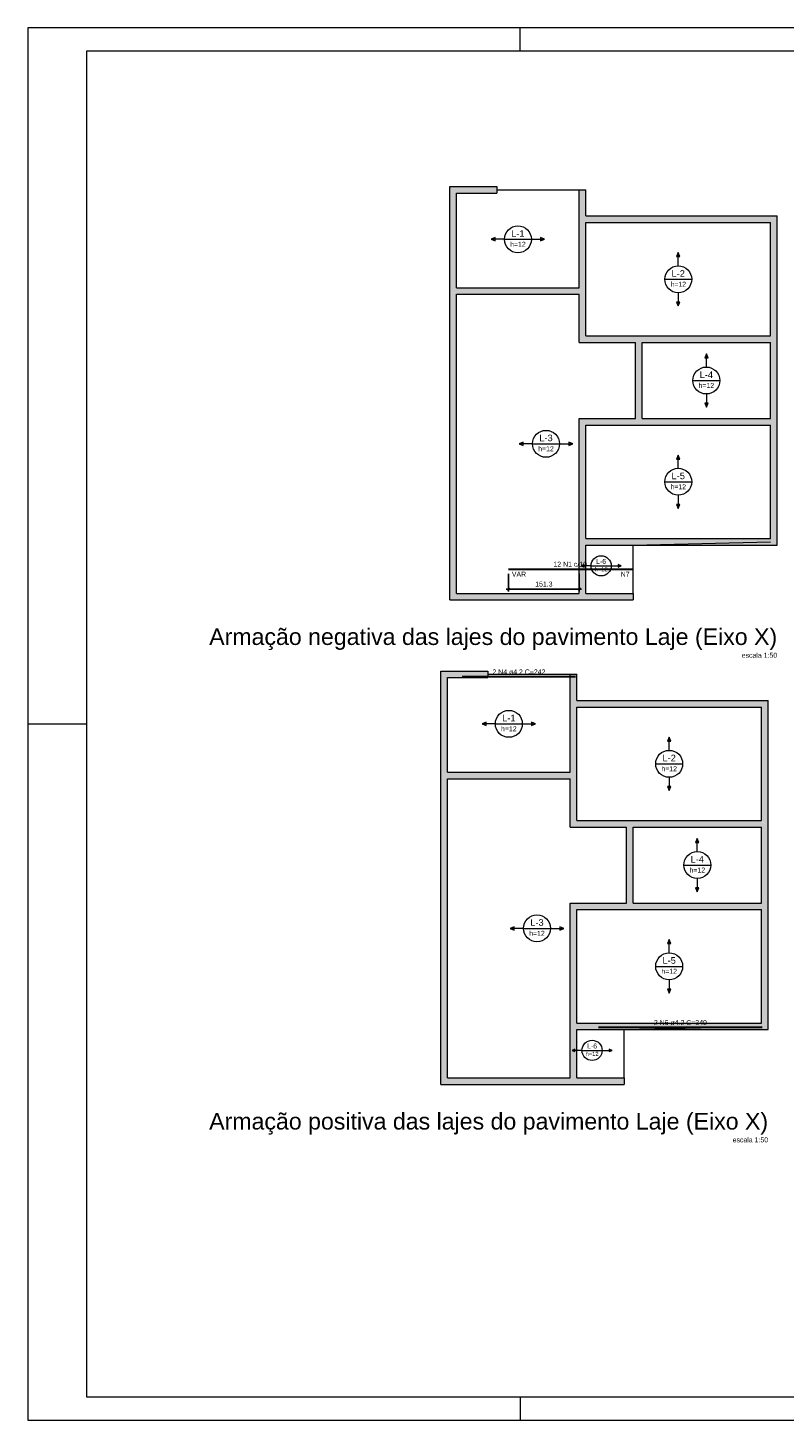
# Model space of a CAD drawing. Header units: millimetres. Extents: x 337 to 624, y -381 to -65.
# Tile 133 of 138: x 540 to 572, y -189 to -129. Entities that reach past the tile are written whole.
import ezdxf

# ---------------------------------------------------------------- set-up
doc = ezdxf.new("R2010")
doc.units = ezdxf.units.MM
doc.header["$MEASUREMENT"] = 0
doc.layers.get('0').update_dxf_attribs({"lineweight": 5})
for name, color, linetype, lineweight in [('Descrição da armadura', 7, 'Continuous', 5), ('DT-Armadura negativa', 4, 'Continuous', 30), ('DT-Armadura positiva', 7, 'Continuous', 30), ('DT-Cotas', 7, 'Continuous', 5), ('DT-Hachura viga em laje', 254, 'Continuous', 5), ('DT-Textos', 7, 'Continuous', 5), ('DT-Título', 102, 'Continuous', 20), ('FO-Vigas', 1, 'Continuous', 20), ('PRANCHA 01', 7, 'Continuous', 20), ('Textos armaduras', 7, 'Continuous', 5)]:
    doc.layers.add(name, color=color, linetype=linetype, lineweight=lineweight)
doc.styles.add('Arial', font='arial.ttf')
doc.dimstyles.new('UM_50.000000', dxfattribs={"dimtxt": 0.18, "dimasz": 0.1, "dimexe": 0.1, "dimexo": 0.2, "dimgap": 0, "dimtad": 1, "dimtih": 1, "dimtoh": 1, "dimdec": 1, "dimlfac": 50, "dimzin": 0, "dimdsep": 46, "dimtxsty": 'Standard', "dimcen": 0.09, "dimdle": 0.1, "dimadec": 1, "dimazin": 2, "dimtfac": 1, "dimtdec": 4, "dimtofl": 0, "dimtmove": 0, "dimatfit": 3, "dimfxl": 1, "dimtolj": 1, "dimarcsym": 0})

# ---------------------------------------------------------------- blocks, each defined once
blk = doc.blocks.new('_Oblique')
at = {"color": 0, "linetype": 'ByBlock', "lineweight": -2}
blk.add_line((-0.5, -0.5), (0.5, 0.5), dxfattribs=at)
blk = doc.blocks.new('*D224')
at = {"layer": 'Defpoints', "color": 0, "transparency": 16777216}
for p in [(560.194, -152.541), (563.219, -152.541), (563.219, -153.388)]:
    blk.add_point(p, dxfattribs=at)
at = {"layer": 'DT-Cotas', "color": 0, "lineweight": -2, "transparency": 16777216}
for p, q in [((560.194, -152.741), (560.194, -153.488)), ((563.219, -152.741), (563.219, -153.488)), ((560.094, -153.388), (563.319, -153.388))]:
    blk.add_line(p, q, dxfattribs=at)
at = {"layer": 'DT-Cotas', "color": 0, "lineweight": -2, "transparency": 16777216, "xscale": 0.1, "yscale": 0.1, "zscale": 0.1, "rotation": 180}
blk.add_blockref('_Oblique', (560.194, -153.388), dxfattribs=at)
at = {"layer": 'DT-Cotas', "color": 0, "lineweight": -2, "transparency": 16777216, "xscale": 0.1, "yscale": 0.1, "zscale": 0.1}
blk.add_blockref('_Oblique', (563.219, -153.388), dxfattribs=at)
at = {"layer": 'DT-Cotas', "color": 7, "transparency": 16777216, "insert": (561.707, -153.176), "char_height": 0.2118, "attachment_point": 5, "rotation": 0.00573, "style": 'Arial'}
blk.add_mtext('\\A1;151.3', dxfattribs=at)

msp = doc.modelspace()

# ---------------------------------------------------------------- hatches: boundary and pattern name
at = {"layer": 'DT-Hachura viga em laje', "linetype": 'Continuous'}
for points in [[(557.9795, -140.5304), (557.9795, -140.5304), (557.9795, -136.4906), (557.6995, -136.2106), (557.6995, -140.6704), (557.8395, -140.6704), (557.9795, -140.5304)], [(559.6995, -136.2106), (559.6995, -136.2106), (557.6995, -136.2106), (557.9795, -136.4906), (559.6995, -136.4906), (559.6995, -136.2106)], [(563.4995, -137.4704), (563.4995, -137.4704), (563.4995, -136.3506), (563.2195, -136.3506), (563.2195, -137.6104), (563.3595, -137.6104), (563.4995, -137.4704)], [(563.4995, -137.7506), (563.4995, -137.7506), (563.3595, -137.6106), (563.2195, -137.6106), (563.2195, -140.5304), (563.3595, -140.6704), (563.4995, -140.6704), (563.4995, -137.7506)], [(571.6595, -137.4706), (571.6595, -137.4706), (563.4995, -137.4706), (563.3595, -137.6106), (563.4995, -137.7504), (571.3795, -137.7504), (571.6595, -137.4706)], [(571.6595, -137.4704), (571.6595, -137.4704), (571.3795, -137.7504), (571.3795, -142.5904), (571.5195, -142.7304), (571.6595, -142.7304), (571.6595, -137.4704)], [(557.9795, -140.8104), (557.9795, -140.8104), (557.8395, -140.6704), (557.6995, -140.6704), (557.6995, -146.1304), (557.9795, -146.1304), (557.9795, -140.8104)], [(563.3595, -140.6706), (563.3595, -140.6706), (563.2195, -140.5306), (557.9795, -140.5306), (557.8395, -140.6706), (557.9795, -140.8104), (563.2195, -140.8104), (563.3595, -140.6706)], [(563.4995, -142.5902), (563.4995, -142.5902), (563.4995, -140.6706), (563.3595, -140.6706), (563.2195, -140.8106), (563.2195, -142.8704), (563.4995, -142.5902)], [(565.7595, -142.7306), (565.7595, -142.7306), (565.7595, -142.5904), (563.4995, -142.5904), (563.2195, -142.8704), (565.6195, -142.8704), (565.7595, -142.7306)], [(565.8995, -146.1104), (565.8995, -146.1104), (565.8995, -142.8706), (565.7595, -142.7304), (565.6197, -142.8706), (565.6197, -146.1104), (565.7595, -146.2504), (565.8995, -146.1104)], [(571.5195, -142.7306), (571.5195, -142.7306), (571.3795, -142.5906), (565.7597, -142.5906), (565.7597, -142.7306), (565.8997, -142.8704), (571.3795, -142.8704), (571.5195, -142.7306)], [(571.6595, -142.7304), (571.6595, -142.7304), (571.5195, -142.7304), (571.3795, -142.8706), (571.3795, -146.1104), (571.5195, -146.2504), (571.6595, -146.2504), (571.6595, -142.7304)], [(563.4995, -151.2306), (563.4995, -151.2306), (563.4995, -146.3904), (563.2195, -146.1104), (563.2195, -151.3706), (563.3595, -151.3706), (563.4995, -151.2306)], [(565.7595, -146.2506), (565.7595, -146.2506), (565.6195, -146.1106), (563.2195, -146.1106), (563.4997, -146.3904), (565.7595, -146.3904), (565.7595, -146.2506)], [(571.5195, -146.2506), (571.5195, -146.2506), (571.3795, -146.1106), (565.8997, -146.1106), (565.7597, -146.2506), (565.7597, -146.3904), (571.3795, -146.3904), (571.5195, -146.2506)], [(557.9793, -153.5706), (557.9793, -153.5706), (557.9793, -146.1304), (557.6995, -146.1304), (557.6995, -153.8506), (557.9793, -153.5706)], [(571.6595, -146.2504), (571.6595, -146.2504), (571.5195, -146.2504), (571.3795, -146.3904), (571.3795, -151.2306), (571.6595, -151.5106), (571.6595, -146.2504)], [(563.4995, -153.5706), (563.4995, -153.5706), (563.4995, -151.5106), (563.3595, -151.3706), (563.2195, -151.3706), (563.2195, -153.5706), (563.3595, -153.7106), (563.4995, -153.5706)], [(571.3795, -151.2306), (571.3795, -151.2306), (563.4997, -151.2306), (563.3595, -151.3706), (563.4995, -151.5106), (571.6595, -151.5106), (571.3795, -151.2306)], [(563.3595, -153.7106), (563.3595, -153.7106), (563.2195, -153.5706), (557.9795, -153.5706), (557.6995, -153.8506), (563.3595, -153.8506), (563.3595, -153.7106)], [(565.5195, -153.5706), (565.5195, -153.5706), (563.4995, -153.5706), (563.3595, -153.7106), (563.3595, -153.8506), (565.5195, -153.8506), (565.5195, -153.5706)], [(557.5937, -161.2029), (557.5937, -161.2029), (557.5937, -157.1631), (557.3137, -156.8831), (557.3137, -161.3429), (557.4537, -161.3429), (557.5937, -161.2029)], [(559.3137, -156.8831), (559.3137, -156.8831), (557.3137, -156.8831), (557.5937, -157.1631), (559.3137, -157.1631), (559.3137, -156.8831)], [(563.1137, -158.1429), (563.1137, -158.1429), (563.1137, -157.0231), (562.8337, -157.0231), (562.8337, -158.2829), (562.9737, -158.2829), (563.1137, -158.1429)], [(563.1137, -158.4231), (563.1137, -158.4231), (562.9737, -158.2831), (562.8337, -158.2831), (562.8337, -161.2029), (562.9737, -161.3429), (563.1137, -161.3429), (563.1137, -158.4231)], [(571.2737, -158.1431), (571.2737, -158.1431), (563.1137, -158.1431), (562.9737, -158.2831), (563.1137, -158.4229), (570.9937, -158.4229), (571.2737, -158.1431)], [(571.2737, -158.1429), (571.2737, -158.1429), (570.9937, -158.4229), (570.9937, -163.2629), (571.1337, -163.4029), (571.2737, -163.4029), (571.2737, -158.1429)], [(557.5937, -161.4829), (557.5937, -161.4829), (557.4537, -161.3429), (557.3137, -161.3429), (557.3137, -166.8029), (557.5937, -166.8029), (557.5937, -161.4829)], [(562.9737, -161.3431), (562.9737, -161.3431), (562.8337, -161.2031), (557.5937, -161.2031), (557.4537, -161.3431), (557.5937, -161.4829), (562.8337, -161.4829), (562.9737, -161.3431)], [(563.1137, -163.2627), (563.1137, -163.2627), (563.1137, -161.3431), (562.9737, -161.3431), (562.8337, -161.4831), (562.8337, -163.5429), (563.1137, -163.2627)], [(565.3737, -163.4031), (565.3737, -163.4031), (565.3737, -163.2629), (563.1137, -163.2629), (562.8337, -163.5429), (565.2337, -163.5429), (565.3737, -163.4031)], [(571.1337, -163.4031), (571.1337, -163.4031), (570.9937, -163.2631), (565.3739, -163.2631), (565.3739, -163.4031), (565.5139, -163.5429), (570.9937, -163.5429), (571.1337, -163.4031)], [(565.5137, -166.7829), (565.5137, -166.7829), (565.5137, -163.5431), (565.3737, -163.4029), (565.2339, -163.5431), (565.2339, -166.7829), (565.3737, -166.9229), (565.5137, -166.7829)], [(571.2737, -163.4029), (571.2737, -163.4029), (571.1337, -163.4029), (570.9937, -163.5431), (570.9937, -166.7829), (571.1337, -166.9229), (571.2737, -166.9229), (571.2737, -163.4029)], [(557.5935, -174.2431), (557.5935, -174.2431), (557.5935, -166.8029), (557.3137, -166.8029), (557.3137, -174.5231), (557.5935, -174.2431)], [(563.1137, -171.9031), (563.1137, -171.9031), (563.1137, -167.0629), (562.8337, -166.7829), (562.8337, -172.0431), (562.9737, -172.0431), (563.1137, -171.9031)], [(565.3737, -166.9231), (565.3737, -166.9231), (565.2337, -166.7831), (562.8337, -166.7831), (563.1139, -167.0629), (565.3737, -167.0629), (565.3737, -166.9231)], [(571.1337, -166.9231), (571.1337, -166.9231), (570.9937, -166.7831), (565.5139, -166.7831), (565.3739, -166.9231), (565.3739, -167.0629), (570.9937, -167.0629), (571.1337, -166.9231)], [(571.2737, -166.9229), (571.2737, -166.9229), (571.1337, -166.9229), (570.9937, -167.0629), (570.9937, -171.9031), (571.2737, -172.1831), (571.2737, -166.9229)], [(563.1137, -174.2431), (563.1137, -174.2431), (563.1137, -172.1831), (562.9737, -172.0431), (562.8337, -172.0431), (562.8337, -174.2431), (562.9737, -174.3831), (563.1137, -174.2431)], [(570.9937, -171.9031), (570.9937, -171.9031), (563.1139, -171.9031), (562.9737, -172.0431), (563.1137, -172.1831), (571.2737, -172.1831), (570.9937, -171.9031)], [(562.9737, -174.3831), (562.9737, -174.3831), (562.8337, -174.2431), (557.5937, -174.2431), (557.3137, -174.5231), (562.9737, -174.5231), (562.9737, -174.3831)], [(565.1337, -174.2431), (565.1337, -174.2431), (563.1137, -174.2431), (562.9737, -174.3831), (562.9737, -174.5231), (565.1337, -174.5231), (565.1337, -174.2431)]]:
    msp.add_hatch(color=256, dxfattribs=at).paths.add_polyline_path(points)

# ---------------------------------------------------------------- linework, layer by layer
at = {"layer": 'DT-Armadura negativa'}
msp.add_line((560.1942, -152.5406), (565.4697, -152.5406), dxfattribs=at)
at = {"layer": 'DT-Armadura positiva'}
for p, q in [((558.2235, -157.1231), (563.0637, -157.1231)), ((564.0437, -172.0831), (571.0224, -172.0831))]:
    msp.add_line(p, q, dxfattribs=at)
at = {"layer": 'DT-Textos'}
for p, q in [((559.6295, -138.3949), (559.46, -138.4655)), ((559.6295, -138.5361), (559.6295, -138.3949)), ((561.7389, -138.4655), (561.5695, -138.3949)), ((561.5695, -138.3949), (561.5695, -138.5361)), ((559.46, -138.4655), (559.6295, -138.5361)), ((560.0248, -138.4655), (561.1741, -138.4655)), ((561.5695, -138.5361), (561.7389, -138.4655)), ((567.4395, -139.0309), (567.3689, -139.2004)), ((567.3689, -139.2004), (567.5101, -139.2004)), ((567.5101, -139.2004), (567.4395, -139.0309)), ((566.8648, -140.1704), (568.0141, -140.1704)), ((567.5101, -141.1404), (567.3689, -141.1404)), ((567.3689, -141.1404), (567.4395, -141.3098)), ((567.4395, -141.3098), (567.5101, -141.1404)), ((568.6396, -143.3509), (568.569, -143.5204)), ((568.569, -143.5204), (568.7102, -143.5204)), ((568.7102, -143.5204), (568.6396, -143.3509)), ((568.0649, -144.4904), (569.2142, -144.4904)), ((568.7102, -145.4604), (568.569, -145.4604)), ((568.569, -145.4604), (568.6396, -145.6298)), ((568.6396, -145.6298), (568.7102, -145.4604)), ((560.8296, -147.1199), (560.6601, -147.1905)), ((560.6601, -147.1905), (560.8296, -147.2611)), ((560.8296, -147.2611), (560.8296, -147.1199)), ((561.2249, -147.1905), (562.3742, -147.1905)), ((562.939, -147.1905), (562.7696, -147.1199)), ((562.7696, -147.1199), (562.7696, -147.2611)), ((562.7696, -147.2611), (562.939, -147.1905)), ((567.4395, -147.671), (567.3689, -147.8405)), ((567.3689, -147.8405), (567.5101, -147.8405)), ((567.5101, -147.8405), (567.4395, -147.671)), ((566.8648, -148.8105), (568.0141, -148.8105)), ((567.5101, -149.7805), (567.3689, -149.7805)), ((567.3689, -149.7805), (567.4395, -149.9499)), ((567.4395, -149.9499), (567.5101, -149.7805)), ((563.4215, -152.3426), (563.2945, -152.3956)), ((563.2945, -152.3956), (563.4215, -152.4486)), ((563.4215, -152.4486), (563.4215, -152.3426)), ((563.7185, -152.3956), (564.5805, -152.3956)), ((565.0045, -152.3956), (564.8775, -152.3426)), ((564.8775, -152.3426), (564.8775, -152.4486)), ((564.8775, -152.4486), (565.0045, -152.3956)), ((559.2437, -159.0674), (559.0743, -159.138)), ((559.0743, -159.138), (559.2437, -159.2086)), ((559.2437, -159.2086), (559.2437, -159.0674)), ((559.6391, -159.138), (560.7883, -159.138)), ((561.3531, -159.138), (561.1837, -159.0674)), ((561.1837, -159.0674), (561.1837, -159.2086)), ((561.1837, -159.2086), (561.3531, -159.138)), ((567.0537, -159.7035), (566.9831, -159.8729)), ((567.1243, -159.8729), (567.0537, -159.7035)), ((566.9831, -159.8729), (567.1243, -159.8729)), ((566.4791, -160.8429), (567.6283, -160.8429)), ((567.1243, -161.8129), (566.9831, -161.8129)), ((566.9831, -161.8129), (567.0537, -161.9823)), ((567.0537, -161.9823), (567.1243, -161.8129)), ((568.2538, -164.0235), (568.1832, -164.1929)), ((568.1832, -164.1929), (568.3244, -164.1929)), ((568.3244, -164.1929), (568.2538, -164.0235)), ((567.6792, -165.1629), (568.8284, -165.1629)), ((568.3244, -166.1329), (568.1832, -166.1329)), ((568.1832, -166.1329), (568.2538, -166.3023)), ((568.2538, -166.3023), (568.3244, -166.1329)), ((560.4438, -167.7924), (560.2744, -167.863)), ((560.2744, -167.863), (560.4438, -167.9336)), ((560.4438, -167.9336), (560.4438, -167.7924)), ((560.8392, -167.863), (561.9884, -167.863)), ((562.5532, -167.863), (562.3838, -167.7924)), ((562.3838, -167.7924), (562.3838, -167.9336)), ((562.3838, -167.9336), (562.5532, -167.863)), ((567.0537, -168.3436), (566.9831, -168.513)), ((566.9831, -168.513), (567.1243, -168.513)), ((567.1243, -168.513), (567.0537, -168.3436)), ((566.4791, -169.483), (567.6283, -169.483)), ((567.1243, -170.453), (566.9831, -170.453)), ((566.9831, -170.453), (567.0537, -170.6224)), ((567.0537, -170.6224), (567.1243, -170.453)), ((563.0357, -173.0151), (562.9087, -173.0681)), ((562.9087, -173.0681), (563.0357, -173.1211)), ((563.0357, -173.1211), (563.0357, -173.0151)), ((563.3327, -173.0681), (564.1947, -173.0681)), ((564.6187, -173.0681), (564.4917, -173.0151)), ((564.4917, -173.0151), (564.4917, -173.1211)), ((564.4917, -173.1211), (564.6187, -173.0681))]:
    msp.add_line(p, q, dxfattribs=at)
for points in [[(560.0248, -138.4655), (559.46, -138.4655)], [(561.1741, -138.4655), (561.7389, -138.4655)], [(567.4395, -139.5957), (567.4395, -139.0309)], [(567.4395, -140.745), (567.4395, -141.3098)], [(568.6396, -143.9157), (568.6396, -143.3509)], [(568.6396, -145.065), (568.6396, -145.6298)], [(561.2249, -147.1905), (560.6601, -147.1905)], [(562.3742, -147.1905), (562.939, -147.1905)], [(567.4395, -148.2358), (567.4395, -147.671)], [(567.4395, -149.3851), (567.4395, -149.9499)], [(563.7185, -152.3956), (563.2945, -152.3956)], [(564.5805, -152.3956), (565.0045, -152.3956)], [(559.6391, -159.138), (559.0743, -159.138)], [(560.7883, -159.138), (561.3531, -159.138)], [(567.0537, -160.2683), (567.0537, -159.7035)], [(567.0537, -161.4175), (567.0537, -161.9823)], [(568.2538, -164.5883), (568.2538, -164.0235)], [(568.2538, -165.7375), (568.2538, -166.3023)], [(560.8392, -167.863), (560.2744, -167.863)], [(561.9884, -167.863), (562.5532, -167.863)], [(567.0537, -168.9084), (567.0537, -168.3436)], [(567.0537, -170.0576), (567.0537, -170.6224)], [(563.3327, -173.0681), (562.9087, -173.0681)], [(564.1947, -173.0681), (564.6187, -173.0681)]]:
    msp.add_lwpolyline(points, dxfattribs=at)
for centre, radius in [((560.5995, -138.4655), 0.5746), ((567.4395, -140.1704), 0.5746), ((568.6396, -144.4904), 0.5746), ((561.7996, -147.1905), 0.5746), ((567.4395, -148.8105), 0.5746), ((564.1495, -152.3956), 0.431), ((560.2137, -159.138), 0.5746), ((567.0537, -160.8429), 0.5746), ((568.2538, -165.1629), 0.5746), ((561.4138, -167.863), 0.5746), ((567.0537, -169.483), 0.5746), ((563.7637, -173.0681), 0.431)]:
    msp.add_circle(centre, radius, dxfattribs=at)
at = {"layer": 'FO-Vigas'}
for p, q in [((557.6995, -140.6704), (557.6995, -136.2106)), ((557.6995, -136.2106), (559.6995, -136.2106)), ((557.9795, -140.5304), (557.9795, -136.4906)), ((557.9795, -136.4906), (559.6995, -136.4906)), ((559.6995, -136.2106), (559.6995, -136.4906)), ((559.6995, -136.3506), (563.2195, -136.3506)), ((563.2195, -136.3506), (563.4995, -136.3506)), ((563.2195, -137.6104), (563.2195, -136.3506)), ((563.4995, -137.4704), (563.4995, -136.3506)), ((563.2195, -140.5304), (563.2195, -137.6104)), ((563.4995, -137.4704), (571.6595, -137.4704)), ((563.4995, -137.7504), (571.3795, -137.7504)), ((563.4995, -140.6704), (563.4995, -137.7504)), ((571.3795, -142.5904), (571.3795, -137.7504)), ((571.6595, -142.7304), (571.6595, -137.4704)), ((557.6995, -146.1304), (557.6995, -140.6704)), ((557.9795, -140.5304), (563.2195, -140.5304)), ((563.4995, -142.5904), (563.4995, -140.6704)), ((557.9795, -146.1304), (557.9795, -140.8104)), ((557.9795, -140.8104), (563.2195, -140.8104)), ((563.2195, -142.8704), (563.2195, -140.8104)), ((563.2195, -142.8704), (565.6197, -142.8704)), ((563.4995, -142.5904), (565.7597, -142.5904)), ((565.6197, -146.1104), (565.6197, -142.8704)), ((565.7597, -142.5904), (571.3795, -142.5904)), ((565.8997, -142.8704), (571.3795, -142.8704)), ((565.8997, -146.1104), (565.8997, -142.8704)), ((571.3795, -146.1104), (571.3795, -142.8704)), ((571.6595, -146.2504), (571.6595, -142.7304)), ((563.2195, -151.3706), (563.2195, -146.1104)), ((563.2195, -146.1104), (565.6197, -146.1104)), ((565.8997, -146.1104), (571.3795, -146.1104)), ((557.6995, -153.8506), (557.6995, -146.1304)), ((557.9795, -153.5706), (557.9795, -146.1304)), ((563.4995, -151.2306), (563.4995, -146.3904)), ((563.4995, -146.3904), (565.7597, -146.3904)), ((565.7597, -146.3904), (571.3795, -146.3904)), ((571.3795, -151.2306), (571.3795, -146.3904)), ((571.6595, -151.5106), (571.6595, -146.2504)), ((563.2195, -153.5706), (563.2195, -151.3706)), ((563.4995, -151.2306), (571.3795, -151.2306)), ((565.5197, -151.5106), (571.3795, -151.3738)), ((563.4995, -151.5106), (571.6595, -151.5106)), ((563.4995, -153.5706), (563.4995, -151.5106)), ((565.5197, -153.5706), (565.5197, -151.5106)), ((557.9795, -153.5706), (563.2195, -153.5706)), ((563.4995, -153.5706), (565.5197, -153.5706)), ((565.5197, -153.5706), (565.5197, -153.8506)), ((557.6995, -153.8506), (563.3595, -153.8506)), ((563.3595, -153.8506), (565.5197, -153.8506)), ((557.3137, -161.3429), (557.3137, -156.8831)), ((557.3137, -156.8831), (559.3137, -156.8831)), ((557.5937, -161.2029), (557.5937, -157.1631)), ((557.5937, -157.1631), (559.3137, -157.1631)), ((559.3137, -156.8831), (559.3137, -157.1631)), ((559.3137, -157.0231), (562.8337, -157.0231)), ((562.8337, -157.0231), (563.1137, -157.0231)), ((562.8337, -158.2829), (562.8337, -157.0231)), ((563.1137, -158.1429), (563.1137, -157.0231)), ((562.8337, -161.2029), (562.8337, -158.2829)), ((563.1137, -158.1429), (571.2737, -158.1429)), ((563.1137, -158.4229), (570.9937, -158.4229)), ((563.1137, -161.3429), (563.1137, -158.4229)), ((570.9937, -163.2629), (570.9937, -158.4229)), ((571.2737, -163.4029), (571.2737, -158.1429)), ((557.3137, -166.8029), (557.3137, -161.3429)), ((557.5937, -161.2029), (562.8337, -161.2029)), ((557.5937, -166.8029), (557.5937, -161.4829)), ((557.5937, -161.4829), (562.8337, -161.4829)), ((562.8337, -163.5429), (562.8337, -161.4829)), ((563.1137, -163.2629), (563.1137, -161.3429)), ((563.1137, -163.2629), (565.3739, -163.2629)), ((565.3739, -163.2629), (570.9937, -163.2629)), ((562.8337, -163.5429), (565.2339, -163.5429)), ((565.2339, -166.7829), (565.2339, -163.5429)), ((565.5139, -163.5429), (570.9937, -163.5429)), ((565.5139, -166.7829), (565.5139, -163.5429)), ((570.9937, -166.7829), (570.9937, -163.5429)), ((571.2737, -166.9229), (571.2737, -163.4029)), ((557.3137, -174.5231), (557.3137, -166.8029)), ((557.5937, -174.2431), (557.5937, -166.8029)), ((562.8337, -172.0431), (562.8337, -166.7829)), ((562.8337, -166.7829), (565.2339, -166.7829)), ((565.5139, -166.7829), (570.9937, -166.7829)), ((563.1137, -171.9031), (563.1137, -167.0629)), ((563.1137, -167.0629), (565.3739, -167.0629)), ((565.3739, -167.0629), (570.9937, -167.0629)), ((570.9937, -171.9031), (570.9937, -167.0629)), ((571.2737, -172.1831), (571.2737, -166.9229)), ((562.8337, -174.2431), (562.8337, -172.0431)), ((563.1137, -171.9031), (570.9937, -171.9031)), ((563.1137, -172.1831), (571.2737, -172.1831)), ((563.1137, -174.2431), (563.1137, -172.1831)), ((565.1339, -172.1831), (570.9937, -172.0464)), ((565.1339, -174.2431), (565.1339, -172.1831)), ((557.3137, -174.5231), (562.9737, -174.5231)), ((557.5937, -174.2431), (562.8337, -174.2431)), ((562.9737, -174.5231), (565.1339, -174.5231)), ((563.1137, -174.2431), (565.1339, -174.2431)), ((565.1339, -174.2431), (565.1339, -174.5231))]:
    msp.add_line(p, q, dxfattribs=at)
at = {"layer": 'PRANCHA 01'}
for points in [[(539.6948, -188.8442), (623.7948, -188.8442), (623.7948, -129.4442), (539.6948, -129.4442), (539.6948, -188.8442)], [(560.6948, -130.4442), (560.6948, -129.4442)], [(542.1948, -159.1442), (539.6948, -159.1442)], [(560.6948, -187.8442), (560.6948, -188.8442)]]:
    msp.add_lwpolyline(points, dxfattribs=at)
msp.add_lwpolyline([(542.1948, -187.8442), (622.7948, -187.8442), (622.7948, -130.4442), (542.1948, -130.4442)], close=True, dxfattribs=at)

# ---------------------------------------------------------------- texts
at = {"layer": 'Descrição da armadura', "linetype": 'Continuous', "char_height": 0.2118, "line_spacing_factor": 0.798, "style": 'Arial'}
for s, insert, width, attachment_point in [('12 N1 c/10', (562.8319, -152.4347), 2.869342, 8), ('N7', (565.3638, -152.8583), 0.758398, 9), ('2 N4 ø4.2 C=242', (560.6436, -157.0334), 4.534748, 8), ('2 N5 ø4.2 C=349', (567.533, -171.9934), 4.534748, 8)]:
    msp.add_mtext(s, dxfattribs=dict(at, insert=insert, width=width, attachment_point=attachment_point))
at = {"layer": 'DT-Textos', "attachment_point": 8, "line_spacing_factor": 0.798, "style": 'Arial'}
for s, insert, char_height, width in [('L-1', (560.5995, -138.3596), 0.2824, 1.060629), ('h=12', (560.5995, -138.7832), 0.2118, 1.322346), ('L-2', (567.4395, -140.0645), 0.2824, 1.060629), ('h=12', (567.4395, -140.4881), 0.2118, 1.322346), ('L-4', (568.6396, -144.3845), 0.2824, 1.060629), ('h=12', (568.6396, -144.8081), 0.2118, 1.322346), ('L-3', (561.7996, -147.0846), 0.2824, 1.060629), ('h=12', (561.7996, -147.5082), 0.2118, 1.322346), ('L-5', (567.4395, -148.7046), 0.2824, 1.060629), ('h=12', (567.4395, -149.1282), 0.2118, 1.322346), ('L-6', (564.1495, -152.3166), 0.2118, 0.848503), ('h=12', (564.1495, -152.6336), 0.1765, 0.991759), ('h=12', (560.2137, -159.4557), 0.2118, 1.322346), ('L-1', (560.2137, -159.0321), 0.2824, 1.060629), ('L-2', (567.0537, -160.737), 0.2824, 1.060629), ('h=12', (567.0537, -161.1606), 0.2118, 1.322346), ('L-4', (568.2538, -165.057), 0.2824, 1.060629), ('h=12', (568.2538, -165.4806), 0.2118, 1.322346), ('L-3', (561.4138, -167.7571), 0.2824, 1.060629), ('h=12', (561.4138, -168.1807), 0.2118, 1.322346), ('L-5', (567.0537, -169.3771), 0.2824, 1.060629), ('h=12', (567.0537, -169.8007), 0.2118, 1.322346), ('L-6', (563.7637, -172.9891), 0.2118, 0.848503), ('h=12', (563.7637, -173.3061), 0.1765, 0.991759)]:
    msp.add_mtext(s, dxfattribs=dict(at, insert=insert, char_height=char_height, width=width))
at = {"layer": 'DT-Título', "attachment_point": 9, "line_spacing_factor": 0.798, "style": 'Arial'}
for s, insert, char_height, width in [('Armação negativa das lajes do pavimento Laje (Eixo X)', (571.6599, -155.9896), 0.706, 46.876988), ('escala 1:50', (571.6595, -156.3216), 0.2118, 3.002725), ('Armação positiva das lajes do pavimento Laje (Eixo X)', (571.2739, -176.6626), 0.706, 46.132613), ('escala 1:50', (571.2737, -176.9941), 0.2118, 3.002725)]:
    msp.add_mtext(s, dxfattribs=dict(at, insert=insert, char_height=char_height, width=width))
at = {"layer": 'Textos armaduras', "linetype": 'Continuous', "insert": (560.3424, -152.8583), "char_height": 0.2118, "width": 1.219869, "attachment_point": 7, "line_spacing_factor": 0.798, "style": 'Arial'}
msp.add_mtext('VAR', dxfattribs=at)

# ---------------------------------------------------------------- dimensions: what is measured, and where the dimension line sits
at = {"layer": 'DT-Cotas'}
dim = msp.add_linear_dim(base=(563.2195, -153.3878), p1=(560.1942, -152.5406), p2=(563.2195, -152.5406), dimstyle='UM_50.000000', override={"dimtxt": 0.2118, "dimasz": 0.1, "dimexe": 0.1, "dimexo": 0.2, "dimtad": 1, "dimtih": 0, "dimtoh": 0, "dimdec": 1, "dimlfac": 50, "dimzin": 8, "dimtxsty": 'Arial', "dimblk": 'Oblique', "dimblk1": 'Oblique', "dimblk2": 'Oblique', "dimsah": 1, "dimdle": 0.1, "dimse1": 0, "dimse2": 0, "dimclrt": 7, "dimadec": 1, "dimazin": 3, "dimtmove": 2, "dimldrblk": 'Oblique'}, dxfattribs=at)
dim.commit()
dim.dimension.update_dxf_attribs({"geometry": '*D224', "text_midpoint": (561.7068, -153.176), "dimtype": 160, "text_rotation": 0.00573})

doc.saveas('drawing.dxf')
